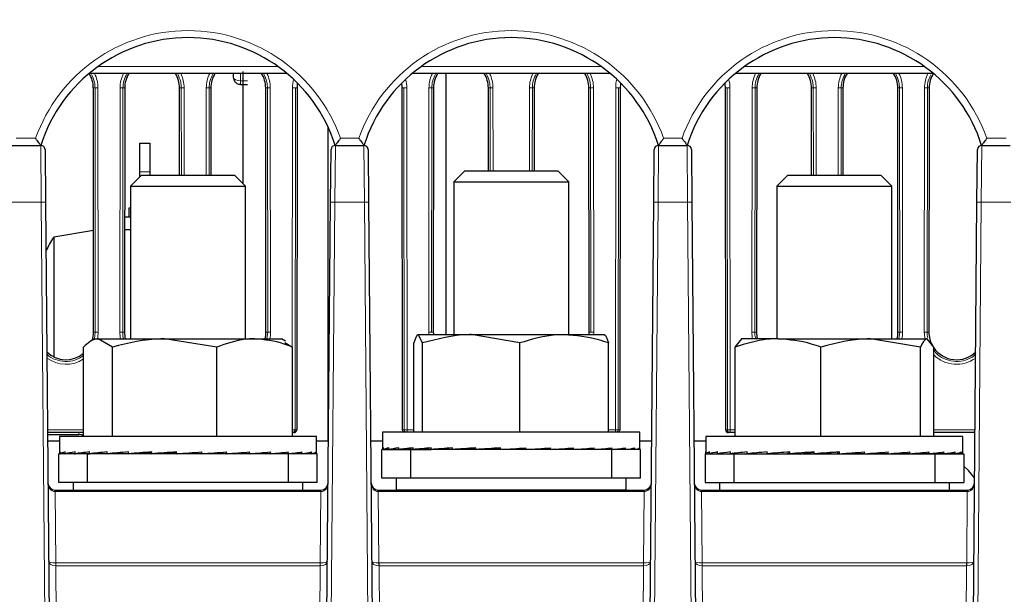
# Paper-space layout 'Blatt3' of a CAD drawing. Header units: millimetres. Extents: x 5 to 418, y 2 to 292.
# Tile 18 of 36: x 207 to 253, y 169 to 196. Entities that reach past the tile are written whole.
import ezdxf

# ---------------------------------------------------------------- set-up
doc = ezdxf.new("R2010")
doc.units = ezdxf.units.MM
doc.layers.add('SLD-0', color=7, linetype='Continuous')
doc.styles.add('SLDTEXTSTYLE0', font='TXT', dxfattribs={"width": 0.605})
doc.dimstyles.new('SLDDIMSTYLE5', dxfattribs={"dimtxt": 3.5, "dimasz": 3.302, "dimexe": 0, "dimexo": 0.0625, "dimgap": 0.875, "dimtad": 1, "dimlfac": 1.5, "dimrnd": 1e-09, "dimzin": 12, "dimdsep": 46, "dimtxsty": 'SLDTEXTSTYLE0', "dimsah": 1, "dimcen": 0.09, "dimadec": 0, "dimazin": 3, "dimtfac": 1, "dimtofl": 0, "dimtmove": 0, "dimatfit": 3, "dimfxl": 1, "dimfrac": 2, "dimtolj": 1, "dimtzin": 12, "dimarcsym": 0})

# ---------------------------------------------------------------- blocks, each defined once
blk = doc.blocks.new('_D_12')
at = {"layer": 'SLD-0', "color": 7}
for p, q in [((146.79, 140.933), (146.79, 271.389)), ((312.79, 140.933), (312.79, 271.389)), ((146.79, 270.389), (312.79, 270.389))]:
    blk.add_line(p, q, dxfattribs=at)
for points in [[(146.79, 270.389), (150.092, 269.881), (150.092, 270.897)], [(312.79, 270.389), (309.488, 270.897), (309.488, 269.881)]]:
    blk.add_solid(points, dxfattribs=at)
at = {"layer": 'SLD-0', "color": 7, "insert": (225.779, 274.901), "char_height": 3.5, "attachment_point": 1, "style": 'SLDTEXTSTYLE0'}
blk.add_mtext('249', dxfattribs=at)

psp = doc.layouts.new('Blatt3')

# ---------------------------------------------------------------- linework, layer by layer
at = {"color": 7, "linetype": 'Continuous', "lineweight": 18}
for p, q in [((210.6174, 193.9273), (218.9622, 193.9273)), ((225.6174, 193.9273), (233.9622, 193.9273)), ((240.6174, 193.9273), (248.9622, 193.9273)), ((217.2231, 193.2569), (217.2231, 193.5998)), ((210.3949, 192.9331), (210.4756, 192.9331)), ((210.4859, 181.5998), (210.4756, 192.9331)), ((210.6087, 192.9355), (210.6191, 181.6021)), ((211.6272, 181.6021), (211.6375, 192.9355)), ((211.7707, 192.9331), (211.7603, 181.5998)), ((211.8514, 192.9331), (211.7707, 192.9331)), ((214.3949, 192.9331), (214.4756, 192.9331)), ((214.4793, 188.8881), (214.4756, 192.9331)), ((214.6087, 192.9355), (214.6124, 188.8881)), ((215.6338, 188.8881), (215.6375, 192.9355)), ((215.7707, 192.9331), (215.767, 188.8881)), ((215.8514, 192.9331), (215.7707, 192.9331)), ((217.5565, 193.2569), (217.2231, 193.2569)), ((217.2231, 193.2569), (217.2231, 193.0977)), ((218.3949, 192.9331), (218.4756, 192.9331)), ((218.4859, 181.5998), (218.4756, 192.9331)), ((218.6087, 192.9355), (218.6191, 181.6021)), ((219.6265, 180.9055), (219.6375, 192.9355)), ((219.7707, 192.9331), (219.7562, 177.0665)), ((219.8514, 192.9331), (219.7707, 192.9331)), ((224.7282, 192.9331), (224.8089, 192.9331)), ((224.8234, 177.0665), (224.8089, 192.9331)), ((224.9421, 192.9355), (224.9566, 177.0688)), ((225.9605, 181.6021), (225.9709, 192.9355)), ((226.104, 192.9331), (226.0936, 181.5998)), ((226.1847, 192.9331), (226.104, 192.9331)), ((228.7282, 192.9331), (228.8089, 192.9331)), ((228.8124, 189.0811), (228.8089, 192.9331)), ((228.9421, 192.9355), (228.9456, 189.0811)), ((230.634, 189.0811), (230.6375, 192.9355)), ((230.7707, 192.9331), (230.7672, 189.0811)), ((230.8514, 192.9331), (230.7707, 192.9331)), ((233.3949, 192.9331), (233.4756, 192.9331)), ((233.4859, 181.5998), (233.4756, 192.9331)), ((233.6087, 192.9355), (233.6191, 181.6021)), ((234.623, 177.0688), (234.6375, 192.9355)), ((234.7707, 192.9331), (234.7562, 177.0665)), ((234.8514, 192.9331), (234.7707, 192.9331)), ((239.7282, 192.9331), (239.8089, 192.9331)), ((239.8234, 177.0665), (239.8089, 192.9331)), ((239.9421, 192.9355), (239.9566, 177.0688)), ((240.9605, 181.6021), (240.9709, 192.9355)), ((241.104, 192.9331), (241.0936, 181.5998)), ((241.1847, 192.9331), (241.104, 192.9331)), ((243.7282, 192.9331), (243.8089, 192.9331)), ((243.8126, 188.8881), (243.8089, 192.9331)), ((243.9421, 192.9355), (243.9458, 188.8881)), ((244.9672, 188.8881), (244.9709, 192.9355)), ((245.104, 192.9331), (245.1003, 188.8881)), ((245.1847, 192.9331), (245.104, 192.9331)), ((247.7282, 192.9331), (247.8089, 192.9331)), ((247.8193, 181.5998), (247.8089, 192.9331)), ((247.9421, 192.9355), (247.9524, 181.6021)), ((248.9605, 181.6021), (248.9709, 192.9355)), ((249.104, 192.9331), (249.0936, 181.5998)), ((249.1847, 192.9331), (249.104, 192.9331)), ((206.8133, 190.594), (207.7168, 190.594)), ((221.8628, 190.594), (222.7168, 190.594)), ((236.8628, 190.594), (237.7168, 190.594)), ((251.8628, 190.594), (252.7662, 190.594)), ((207.9732, 187.6231), (207.9519, 190.2665)), ((221.6277, 190.2665), (221.6063, 187.6231)), ((222.9732, 187.6231), (222.9519, 190.2665)), ((236.6277, 190.2665), (236.6063, 187.6231)), ((237.9732, 187.6231), (237.9519, 190.2665)), ((251.6277, 190.2665), (251.6063, 187.6231)), ((213.0231, 189.0331), (212.5565, 189.0331)), ((207.9732, 187.6231), (206.6063, 187.6231)), ((208.3091, 149.1349), (207.9732, 187.6231)), ((221.6063, 187.6231), (221.2705, 149.1349)), ((222.9732, 187.6231), (221.6063, 187.6231)), ((223.3091, 149.1349), (222.9732, 187.6231)), ((236.6063, 187.6231), (236.2705, 149.1349)), ((237.9732, 187.6231), (236.6063, 187.6231)), ((238.3091, 149.1349), (237.9732, 187.6231)), ((251.6063, 187.6231), (251.2705, 149.1349)), ((252.9732, 187.6231), (251.6063, 187.6231)), ((210.4052, 181.5998), (210.4859, 181.5998)), ((210.4467, 181.2825), (210.4859, 181.5998)), ((211.841, 181.5998), (211.7603, 181.5998)), ((218.4052, 181.5998), (218.4859, 181.5998)), ((218.4474, 181.2881), (218.4859, 181.5998)), ((226.1744, 181.5998), (226.0936, 181.5998)), ((233.4052, 181.5998), (233.4859, 181.5998)), ((241.1744, 181.5998), (241.0936, 181.5998)), ((247.7386, 181.5998), (247.8193, 181.5998)), ((247.7808, 181.2881), (247.8193, 181.5998)), ((249.1744, 181.5998), (249.0936, 181.5998)), ((208.2653, 177.0688), (209.9458, 177.0688)), ((209.7231, 176.845), (209.7231, 176.9331)), ((219.7562, 177.0665), (219.8369, 177.0665)), ((224.7427, 177.0665), (224.8234, 177.0665)), ((224.9566, 177.0688), (225.269, 177.0688)), ((224.9566, 177.0688), (224.9566, 176.9477)), ((234.3106, 177.0688), (234.623, 177.0688)), ((234.623, 177.0688), (234.623, 176.9477)), ((234.7562, 177.0665), (234.8369, 177.0665)), ((239.7427, 177.0665), (239.8234, 177.0665)), ((239.9566, 176.9331), (239.9566, 177.0688)), ((239.9566, 177.0688), (240.1782, 177.0688)), ((249.4014, 177.0688), (251.3143, 177.0688)), ((208.6219, 174.195), (208.6219, 174.2665)), ((208.6219, 174.195), (208.6508, 170.8825)), ((220.9577, 174.195), (208.6219, 174.195)), ((220.9288, 170.8825), (220.9577, 174.195)), ((223.6219, 174.195), (223.6219, 174.2665)), ((223.6219, 174.195), (223.6508, 170.8825)), ((235.9577, 174.195), (223.6219, 174.195)), ((235.9288, 170.8825), (235.9577, 174.195)), ((238.6219, 174.195), (238.6219, 174.2665)), ((238.6219, 174.195), (238.6508, 170.8825)), ((250.9577, 174.195), (238.6219, 174.195)), ((250.9288, 170.8825), (250.9577, 174.195)), ((208.6538, 170.8825), (208.6538, 170.7557)), ((208.6538, 170.8825), (220.9258, 170.8825)), ((208.6538, 170.7557), (208.8239, 151.2635)), ((220.9258, 170.7557), (208.6538, 170.7557)), ((220.7557, 151.2635), (220.9258, 170.7557)), ((220.9258, 170.8825), (220.9258, 170.7557)), ((223.6538, 170.8825), (223.6538, 170.7557)), ((223.6538, 170.8825), (235.9258, 170.8825)), ((223.6538, 170.7557), (223.8209, 151.5998)), ((235.9258, 170.7557), (223.6538, 170.7557)), ((235.7587, 151.5998), (235.9258, 170.7557)), ((235.9258, 170.8825), (235.9258, 170.7557)), ((238.6538, 170.8825), (238.6538, 170.7557)), ((238.6538, 170.8825), (250.9258, 170.8825)), ((238.6538, 170.7557), (238.8239, 151.2635)), ((250.9258, 170.7557), (238.6538, 170.7557)), ((250.7557, 151.2635), (250.9258, 170.7557)), ((250.9258, 170.8825), (250.9258, 170.7557))]:
    psp.add_line(p, q, dxfattribs=at)
at = {"color": 7, "linetype": 'Continuous', "lineweight": 25}
for p, q in [((219.3855, 193.5998), (210.1941, 193.5998)), ((216.8898, 193.5998), (216.8898, 193.431)), ((234.3855, 193.5998), (225.1941, 193.5998)), ((226.7516, 193.5998), (226.7516, 181.4811)), ((249.3855, 193.5998), (240.1941, 193.5998)), ((210.4052, 181.5998), (210.3949, 192.9331)), ((211.8514, 192.9331), (211.841, 181.5998)), ((214.3986, 188.8881), (214.3949, 192.9331)), ((215.8514, 192.9331), (215.8477, 188.8881)), ((217.2231, 193.0977), (217.5565, 193.0977)), ((218.4052, 181.5998), (218.3949, 192.9331)), ((219.8514, 192.9331), (219.8369, 177.0665)), ((224.7427, 177.0665), (224.7282, 192.9331)), ((226.1847, 192.9331), (226.1744, 181.5998)), ((228.7317, 189.0811), (228.7282, 192.9331)), ((230.8514, 192.9331), (230.8479, 189.0811)), ((233.4052, 181.5998), (233.3949, 192.9331)), ((234.8514, 192.9331), (234.8369, 177.0665)), ((239.7427, 177.0665), (239.7282, 192.9331)), ((241.1847, 192.9331), (241.1744, 181.5998)), ((243.7319, 188.8881), (243.7282, 192.9331)), ((245.1847, 192.9331), (245.181, 188.8881)), ((247.7386, 181.5998), (247.7282, 192.9331)), ((249.1847, 192.9331), (249.1744, 181.5998)), ((221.2947, 176.5331), (221.2947, 191.1116)), ((206.6277, 190.2665), (207.9519, 190.2665)), ((212.5565, 190.3665), (213.0231, 190.3665)), ((212.5565, 189.0331), (212.5565, 190.3665)), ((213.0231, 190.3665), (213.0231, 189.0331)), ((221.6277, 190.2665), (222.9519, 190.2665)), ((236.6277, 190.2665), (237.9519, 190.2665)), ((251.6277, 190.2665), (252.9519, 190.2665)), ((208.1519, 190.0682), (208.1732, 187.6231)), ((221.4064, 187.6231), (221.4277, 190.0682)), ((223.1519, 190.0682), (223.1732, 187.6231)), ((236.4064, 187.6231), (236.4277, 190.0682)), ((238.1519, 190.0682), (238.1732, 187.6231)), ((251.4064, 187.6231), (251.4277, 190.0682)), ((212.6345, 188.8881), (212.1231, 188.3767)), ((212.5565, 188.8101), (212.5565, 189.0331)), ((212.6345, 188.8881), (216.9451, 188.8881)), ((213.0231, 189.0331), (213.0231, 188.8881)), ((217.4565, 188.3767), (216.9451, 188.8881)), ((227.6345, 189.0811), (227.1231, 188.5697)), ((227.6345, 189.0811), (231.9451, 189.0811)), ((232.4565, 188.5697), (231.9451, 189.0811)), ((242.6345, 188.8881), (242.1231, 188.3767)), ((242.6345, 188.8881), (246.9451, 188.8881)), ((247.4565, 188.3767), (246.9451, 188.8881)), ((212.1231, 188.3767), (212.1231, 181.2881)), ((212.1231, 188.3767), (217.4565, 188.3767)), ((217.4565, 181.2881), (217.4565, 188.3767)), ((227.1231, 188.5697), (227.1231, 181.4811)), ((227.1231, 188.5697), (232.4565, 188.5697)), ((232.4565, 181.4811), (232.4565, 188.5697)), ((242.1231, 188.3767), (242.1231, 181.2881)), ((242.1231, 188.3767), (247.4565, 188.3767)), ((247.4565, 181.2881), (247.4565, 188.3767)), ((208.1732, 187.6231), (208.5091, 149.1349)), ((212.0565, 187.3665), (212.1231, 187.3665)), ((212.0565, 186.9331), (212.0565, 187.3665)), ((221.0705, 149.1349), (221.4064, 187.6231)), ((223.1732, 187.6231), (223.5091, 149.1349)), ((236.0705, 149.1349), (236.4064, 187.6231)), ((238.1732, 187.6231), (238.5091, 149.1349)), ((251.0705, 149.1349), (251.4064, 187.6231)), ((212.1231, 186.9331), (211.8459, 186.9331)), ((210.4009, 186.3162), (208.5565, 186.0088)), ((208.5565, 186.0088), (208.5565, 180.4486)), ((212.1231, 186.3422), (211.8454, 186.3422)), ((225.6721, 181.094), (225.4705, 181.4811)), ((225.4705, 181.4811), (227.9325, 181.4811)), ((230.1928, 181.094), (227.9325, 181.4811)), ((227.9325, 181.4811), (232.2517, 181.4811)), ((232.2517, 181.4811), (234.1177, 181.4811)), ((210.4565, 181.2881), (210.26, 181.1747)), ((210.4565, 181.2881), (210.6137, 181.2881)), ((211.2816, 180.901), (210.6137, 181.2881)), ((210.6137, 181.2881), (213.7036, 181.2881)), ((216.1255, 180.901), (213.7036, 181.2881)), ((213.7036, 181.2881), (217.8796, 181.2881)), ((217.8796, 181.2881), (219.1231, 181.2881)), ((219.3196, 181.1747), (219.1231, 181.2881)), ((219.2861, 181.1167), (219.6337, 180.901)), ((225.269, 176.9477), (225.269, 181.094)), ((225.6721, 176.9477), (225.6721, 181.094)), ((230.1928, 176.9477), (230.1928, 181.094)), ((234.3106, 176.9477), (234.3106, 181.094)), ((240.1782, 180.901), (240.4903, 181.2881)), ((242.1718, 181.2881), (240.4565, 181.2881)), ((242.1718, 181.2881), (246.4713, 181.2881)), ((248.7771, 180.901), (246.4713, 181.2881)), ((246.4713, 181.2881), (249.0893, 181.2881)), ((249.4014, 180.901), (249.0893, 181.2881)), ((209.9458, 176.7547), (209.9458, 180.901)), ((211.2816, 176.7547), (211.2816, 180.901)), ((216.1255, 176.7547), (216.1255, 180.901)), ((219.6337, 176.7547), (219.6337, 180.901)), ((240.1782, 176.7547), (240.1782, 180.901)), ((244.1655, 176.7547), (244.1655, 180.901)), ((248.7771, 176.7547), (248.7771, 180.901)), ((249.4014, 176.7547), (249.4014, 180.901)), ((209.9458, 176.9331), (208.2665, 176.9331)), ((219.7033, 176.9331), (219.6337, 176.9331)), ((223.8231, 176.9477), (223.8231, 176.1815)), ((233.1797, 176.9477), (223.8231, 176.9477)), ((235.7565, 176.9477), (233.1797, 176.9477)), ((235.7565, 176.1815), (235.7565, 176.9477)), ((239.9566, 176.9331), (239.8763, 176.9331)), ((240.1782, 176.9331), (239.9566, 176.9331)), ((251.3131, 176.9331), (249.4014, 176.9331)), ((208.2673, 176.845), (209.7231, 176.845)), ((208.8231, 176.5331), (208.27, 176.5331)), ((208.8231, 176.7547), (208.8231, 175.9913)), ((219.0443, 176.7547), (208.8231, 176.7547)), ((220.7565, 176.7547), (219.0443, 176.7547)), ((220.7565, 175.9913), (220.7565, 176.7547)), ((221.3096, 176.5331), (220.7565, 176.5331)), ((223.8231, 176.5331), (223.27, 176.5331)), ((236.3096, 176.5331), (235.7565, 176.5331)), ((238.8231, 176.5331), (238.27, 176.5331)), ((238.8231, 176.7547), (238.8231, 176.0191)), ((241.185, 176.7547), (238.8231, 176.7547)), ((250.7565, 176.7547), (241.185, 176.7547)), ((250.7565, 176.0191), (250.7565, 176.7547)), ((208.7898, 174.6214), (208.7898, 175.9547)), ((210.1231, 175.9547), (208.7898, 175.9547)), ((208.8471, 175.9547), (208.857, 175.9548)), ((208.857, 175.9547), (208.857, 176.0347)), ((208.857, 175.9547), (209.0948, 175.9563)), ((209.0657, 175.9547), (209.0948, 175.9549)), ((209.0948, 175.9547), (209.0948, 176.0347)), ((209.0948, 175.9547), (209.5515, 175.9579)), ((209.5042, 175.9547), (209.5515, 175.9551)), ((209.5515, 175.9547), (209.5515, 176.0347)), ((209.5515, 175.9547), (210.2096, 175.9598)), ((210.1231, 174.6214), (210.1231, 175.9547)), ((219.4565, 175.9547), (210.1231, 175.9547)), ((210.1458, 175.9547), (210.2096, 175.9553)), ((210.2096, 175.9547), (210.2096, 176.0347)), ((210.2096, 175.9547), (211.0436, 175.962)), ((210.5991, 175.9581), (210.5991, 175.9547)), ((211.0436, 175.9547), (211.0436, 176.0347)), ((211.0436, 175.9547), (212.0216, 175.9652)), ((212.0216, 175.9547), (212.0216, 176.0347)), ((212.0216, 175.9547), (212.8455, 175.9666)), ((213.1059, 175.9547), (213.1059, 176.0347)), ((213.1059, 175.9547), (213.6071, 175.9666)), ((214.255, 175.9547), (214.255, 176.0347)), ((215.2357, 175.9666), (215.2357, 176.0218)), ((215.4246, 175.9547), (215.2357, 175.9666)), ((215.4246, 175.9547), (215.4246, 176.0347)), ((216.04, 175.9666), (216.04, 175.9973)), ((216.5699, 175.9547), (216.04, 175.9666)), ((216.5699, 175.9547), (216.5699, 176.0347)), ((216.7963, 175.9666), (216.7963, 175.971)), ((217.6467, 175.9547), (216.7963, 175.9666)), ((217.6467, 175.9547), (217.6467, 176.0347)), ((218.6137, 175.9547), (217.7609, 175.9637)), ((218.6137, 175.9547), (218.6137, 176.0347)), ((219.4338, 175.9547), (218.6859, 175.9612)), ((218.9805, 175.9547), (218.9805, 175.9586)), ((219.37, 175.9547), (218.9805, 175.9581)), ((219.37, 175.9547), (219.37, 175.9553)), ((219.4338, 175.9547), (219.4338, 176.0347)), ((219.4565, 174.6214), (219.4565, 175.9547)), ((220.7898, 175.9547), (219.4565, 175.9547)), ((220.028, 175.9547), (219.4727, 175.959)), ((220.0754, 175.9547), (219.4754, 175.9593)), ((220.028, 175.9547), (220.028, 175.9551)), ((220.0754, 175.9547), (220.0754, 176.0347)), ((220.4847, 175.9547), (220.094, 175.9575)), ((220.5139, 175.9547), (220.0952, 175.9577)), ((220.4847, 175.9547), (220.4847, 175.9549)), ((220.5139, 175.9547), (220.5139, 176.0347)), ((220.7226, 175.9547), (220.5196, 175.9561)), ((220.7324, 175.9547), (220.5198, 175.9562)), ((220.7226, 175.9547), (220.7226, 175.9548)), ((220.7324, 175.9547), (220.7324, 176.0347)), ((220.7898, 174.6214), (220.7898, 175.9547)), ((223.7898, 174.8144), (223.7898, 176.1477)), ((225.1231, 176.1477), (223.7898, 176.1477)), ((223.8437, 176.1477), (223.8614, 176.1478)), ((223.8614, 176.1477), (223.8614, 176.2277)), ((223.8614, 176.1477), (224.107, 176.1494)), ((224.0544, 176.1477), (224.107, 176.1481)), ((224.107, 176.1477), (224.107, 176.2277)), ((224.107, 176.1477), (224.571, 176.151)), ((224.4856, 176.1477), (224.571, 176.1484)), ((224.571, 176.1477), (224.571, 176.2277)), ((224.571, 176.1477), (225.2355, 176.1528)), ((225.0898, 176.1511), (225.0898, 176.1477)), ((225.1205, 176.1477), (225.2355, 176.1487)), ((225.1231, 174.8144), (225.1231, 176.1477)), ((234.4565, 176.1477), (225.1231, 176.1477)), ((225.1565, 176.148), (225.1565, 176.1477)), ((225.2355, 176.1477), (225.2355, 176.2277)), ((225.2355, 176.1477), (226.0751, 176.1551)), ((225.5991, 176.1509), (225.5991, 176.1477)), ((226.0751, 176.1477), (226.0751, 176.2277)), ((226.0751, 176.1477), (227.0574, 176.1583)), ((227.0574, 176.1477), (227.0574, 176.2277)), ((227.0574, 176.1477), (227.8707, 176.1596)), ((228.1447, 176.1477), (228.1447, 176.2277)), ((228.1447, 176.1477), (228.6343, 176.1596)), ((229.2952, 176.1477), (229.2952, 176.2277)), ((230.2638, 176.1596), (230.2638, 176.214)), ((230.4647, 176.1477), (230.2638, 176.1596)), ((230.4647, 176.1477), (230.4647, 176.2277)), ((231.067, 176.1596), (231.067, 176.1894)), ((231.6083, 176.1477), (231.067, 176.1596)), ((231.6083, 176.1477), (231.6083, 176.2277)), ((231.8212, 176.1596), (231.8212, 176.1631)), ((232.682, 176.1477), (231.8212, 176.1596)), ((232.682, 176.1477), (232.682, 176.2277)), ((233.6446, 176.1477), (232.7946, 176.1565)), ((233.6446, 176.1477), (233.6446, 176.2277)), ((234.459, 176.1477), (233.7155, 176.1541)), ((233.9805, 176.1477), (233.9805, 176.1518)), ((234.3441, 176.1477), (233.9805, 176.1509)), ((234.3441, 176.1477), (234.3441, 176.1487)), ((234.4565, 174.8144), (234.4565, 176.1477)), ((235.7898, 176.1477), (234.4565, 176.1477)), ((234.459, 176.1477), (234.459, 176.2277)), ((235.0086, 176.1477), (234.4948, 176.1517)), ((235.094, 176.1477), (234.4997, 176.1522)), ((234.8231, 176.1477), (234.8231, 176.1491)), ((235.0086, 176.1477), (235.0086, 176.1484)), ((235.094, 176.1477), (235.094, 176.2277)), ((235.4726, 176.1477), (235.111, 176.1503)), ((235.5252, 176.1477), (235.1132, 176.1506)), ((235.4726, 176.1477), (235.4726, 176.1481)), ((235.5252, 176.1477), (235.5252, 176.2277)), ((235.7182, 176.1477), (235.5303, 176.149)), ((235.7359, 176.1477), (235.5307, 176.1491)), ((235.7182, 176.1477), (235.7182, 176.1478)), ((235.7359, 176.1477), (235.7359, 176.2277)), ((235.7898, 174.8144), (235.7898, 176.1477)), ((238.7898, 175.9547), (238.7898, 174.6214)), ((238.7898, 175.9547), (240.1231, 175.9547)), ((238.8276, 175.9547), (238.8276, 176.0347)), ((238.8276, 175.9547), (238.987, 175.9558)), ((238.8973, 175.9547), (238.987, 175.9553)), ((238.987, 175.9547), (238.987, 176.0347)), ((238.987, 175.9547), (239.3694, 175.9574)), ((239.1935, 175.9547), (239.3694, 175.956)), ((239.3694, 175.9547), (239.3694, 176.0347)), ((239.3694, 175.9547), (239.9601, 175.9591)), ((239.7047, 175.9547), (239.9601, 175.9567)), ((239.9601, 175.9547), (239.9601, 176.0347)), ((239.9601, 175.9547), (240.7364, 175.9612)), ((240.1231, 175.9547), (240.1231, 174.6214)), ((240.1231, 175.9547), (249.4565, 175.9547)), ((240.4113, 175.9547), (240.5991, 175.9564)), ((240.5991, 175.96), (240.5991, 175.9547)), ((240.7364, 175.9547), (240.7364, 176.0347)), ((240.7364, 175.9547), (241.6684, 175.9639)), ((241.6684, 175.9547), (241.6684, 176.0347)), ((241.6684, 175.9547), (242.5975, 175.9666)), ((242.7205, 175.9547), (242.7205, 176.0347)), ((242.7205, 175.9547), (243.3364, 175.9666)), ((243.852, 175.9547), (243.852, 176.0347)), ((243.852, 175.9547), (244.1312, 175.9666)), ((244.9512, 176.0228), (245.0196, 176.0347)), ((244.9512, 175.9666), (244.9512, 176.0228)), ((245.0196, 175.9547), (244.9512, 175.9666)), ((245.0196, 175.9547), (245.0196, 176.0347)), ((245.7651, 175.9666), (245.7651, 176.0059)), ((246.1784, 175.9547), (245.7651, 175.9666)), ((246.1784, 175.9547), (246.1784, 176.0347)), ((246.5414, 175.9666), (246.5414, 175.9804)), ((247.2838, 175.9547), (246.5414, 175.9666)), ((247.2838, 175.9547), (247.2838, 176.0347)), ((248.2933, 175.9547), (247.4165, 175.9647)), ((248.2933, 175.9547), (248.2933, 176.0347)), ((249.1682, 175.9547), (248.3785, 175.9619)), ((248.9805, 175.9547), (248.9805, 175.9564)), ((249.1682, 175.9547), (249.1682, 176.0347)), ((249.6195, 175.9547), (249.2025, 175.9582)), ((249.8749, 175.9547), (249.2193, 175.9599)), ((249.4565, 175.9547), (249.4565, 174.6214)), ((249.4565, 175.9547), (250.7898, 175.9547)), ((249.6195, 175.9547), (249.6195, 175.9567)), ((249.8749, 175.9547), (249.8749, 176.0347)), ((250.2102, 175.9547), (249.8928, 175.9571)), ((250.3861, 175.9547), (249.9013, 175.9582)), ((250.2102, 175.9547), (250.2102, 175.956)), ((250.3861, 175.9547), (250.3861, 176.0347)), ((250.5926, 175.9547), (250.3931, 175.9561)), ((250.6823, 175.9547), (250.396, 175.9567)), ((250.5926, 175.9547), (250.5926, 175.9553)), ((250.6823, 175.9547), (250.6823, 176.0347)), ((250.752, 175.9547), (250.6834, 175.9552)), ((250.752, 175.9547), (250.752, 176.0033)), ((250.7898, 175.9547), (250.7898, 174.6214)), ((210.1231, 174.6214), (208.7898, 174.6214)), ((209.4565, 174.6214), (209.4565, 174.2665)), ((219.4565, 174.6214), (210.1231, 174.6214)), ((220.7898, 174.6214), (219.4565, 174.6214)), ((220.1231, 174.2665), (220.1231, 174.6214)), ((225.1231, 174.8144), (223.7898, 174.8144)), ((224.4565, 174.8144), (224.4565, 174.2811)), ((234.4565, 174.8144), (225.1231, 174.8144)), ((235.7898, 174.8144), (234.4565, 174.8144)), ((235.1231, 174.2811), (235.1231, 174.8144)), ((238.7898, 174.6214), (240.1231, 174.6214)), ((239.4565, 174.6214), (239.4565, 174.2665)), ((240.1231, 174.6214), (249.4565, 174.6214)), ((249.4565, 174.6214), (250.7898, 174.6214)), ((250.1231, 174.2665), (250.1231, 174.6214)), ((208.6202, 174.2665), (208.6219, 174.2665)), ((208.6219, 174.2665), (220.9577, 174.2665)), ((220.9577, 174.195), (220.9577, 174.2665)), ((220.9577, 174.2665), (220.9594, 174.2665)), ((223.6202, 174.2665), (223.6219, 174.2665)), ((223.6219, 174.2665), (235.9577, 174.2665)), ((224.4565, 174.2811), (224.4711, 174.2665)), ((224.4565, 174.2811), (235.1231, 174.2811)), ((235.1085, 174.2665), (235.1231, 174.2811)), ((235.9577, 174.195), (235.9577, 174.2665)), ((235.9577, 174.2665), (235.9594, 174.2665)), ((238.6202, 174.2665), (238.6219, 174.2665)), ((238.6219, 174.2665), (250.9577, 174.2665)), ((250.9577, 174.195), (250.9577, 174.2665)), ((250.9577, 174.2665), (250.9594, 174.2665))]:
    psp.add_line(p, q, dxfattribs=at)
at = {"color": 7, "linetype": 'Continuous', "lineweight": 18, "flags": 128}
psp.add_lwpolyline([(216.8898, 193.431), (216.9152, 193.3644), (216.9874, 193.3079), (217.0956, 193.2701), (217.2231, 193.2569)], dxfattribs=at)
at = {"color": 7, "linetype": 'Continuous', "lineweight": 25, "flags": 128}
for points in [[(209.9458, 176.8067), (209.8532, 176.8322), (209.7231, 176.845)], [(251.2948, 174.8357), (251.0087, 175.1737), (250.7898, 175.3697)]]:
    psp.add_lwpolyline(points, dxfattribs=at)
at = {"color": 7, "linetype": 'Continuous', "lineweight": 18}
for centre, radius, start, end in [((214.7898, 188.0912), 7.5028, 19.48622, 160.51378), ((229.7898, 188.0912), 7.5028, 19.48622, 160.51378), ((244.7898, 188.0912), 7.5028, 19.48622, 160.51378), ((209.1231, 192.9341), 1.4856, 0.05241, 26.62195), ((213.1231, 192.9341), 1.4856, 153.37805, 179.94759), ((213.1231, 192.9341), 1.4856, 0.05241, 26.62195), ((217.1231, 192.9341), 1.4856, 153.37805, 179.94759), ((217.1231, 192.9341), 1.4856, 0.05241, 26.62195), ((221.1231, 192.9341), 1.4856, 164.56697, 179.94759), ((223.4565, 192.9341), 1.4856, 0.05241, 15.43303), ((227.4565, 192.9341), 1.4856, 153.37805, 179.94759), ((227.4565, 192.9341), 1.4856, 0.05241, 26.62195), ((232.1231, 192.9341), 1.4856, 153.37805, 179.94759), ((232.1231, 192.9341), 1.4856, 0.05241, 26.62195), ((236.1231, 192.9341), 1.4856, 164.56697, 179.94759), ((238.4565, 192.9341), 1.4856, 0.05241, 15.43303), ((242.4565, 192.9341), 1.4856, 153.37805, 179.94759), ((242.4565, 192.9341), 1.4856, 0.05241, 26.62195), ((246.4565, 192.9341), 1.4856, 153.37805, 179.94759), ((246.4565, 192.9341), 1.4856, 0.05241, 26.62195), ((250.4565, 192.9341), 1.4856, 153.37805, 179.94759), ((210.5797, 190.7856), 2.15, 89.22651, 92.77593), ((211.6666, 190.7856), 2.15, 87.22407, 90.77349), ((214.5797, 190.7856), 2.15, 89.22651, 92.77593), ((215.6666, 190.7856), 2.15, 87.22407, 90.77349), ((218.5797, 190.7856), 2.15, 89.22651, 92.77593), ((219.6666, 190.7856), 2.15, 87.22407, 90.77349), ((224.913, 190.7856), 2.15, 89.22651, 92.77593), ((225.9999, 190.7856), 2.15, 87.22407, 90.77349), ((228.913, 190.7856), 2.15, 89.22651, 92.77593), ((230.6666, 190.7856), 2.15, 87.22407, 90.77349), ((233.5797, 190.7856), 2.15, 89.22651, 92.77593), ((234.6666, 190.7856), 2.15, 87.22407, 90.77349), ((239.913, 190.7856), 2.15, 89.22651, 92.77593), ((240.9999, 190.7856), 2.15, 87.22407, 90.77349), ((243.913, 190.7856), 2.15, 89.22651, 92.77593), ((244.9999, 190.7856), 2.15, 87.22407, 90.77349), ((247.913, 190.7856), 2.15, 89.22651, 92.77593), ((248.9999, 190.7856), 2.15, 87.22407, 90.77349), ((208.0732, 181.8931), 5.7308, 89.0002, 90.9998), ((221.5064, 181.8931), 5.7308, 89.0002, 90.9998), ((223.0732, 181.8931), 5.7308, 89.0002, 90.9998), ((236.5064, 181.8931), 5.7308, 89.0002, 90.9998), ((238.0732, 181.8931), 5.7308, 89.0002, 90.9998), ((251.5064, 181.8931), 5.7308, 89.0002, 90.9998), ((210.5901, 179.4523), 2.15, 89.22651, 92.77593), ((209.1231, 181.6007), 1.496, 347.93517, 0.05241), ((211.6562, 179.4523), 2.15, 87.22407, 90.77349), ((213.1231, 181.6007), 1.496, 179.94759, 192.06483), ((218.5901, 179.4523), 2.15, 89.22651, 92.77593), ((217.1231, 181.6007), 1.496, 347.93517, 0.05241), ((225.9895, 179.4523), 2.15, 87.22407, 90.77349), ((227.4565, 181.6007), 1.496, 179.94759, 184.58906), ((233.5901, 179.4523), 2.15, 89.22651, 92.77593), ((232.1231, 181.6007), 1.496, 355.41094, 0.05241), ((240.9895, 179.4523), 2.15, 87.22407, 90.77349), ((242.4565, 181.6007), 1.496, 179.94759, 192.06483), ((247.9234, 179.4523), 2.15, 89.22651, 92.77593), ((246.4565, 181.6007), 1.496, 347.93517, 0.05241), ((248.9895, 179.4523), 2.15, 87.22407, 90.77349), ((250.4565, 181.6007), 1.496, 179.94759, 192.06483), ((250.4565, 181.6007), 1.496, 225.14977, 306.35675), ((209.1231, 181.6007), 1.496, 233.64325, 303.36428), ((219.6566, 175.0325), 2.0364, 87.19632, 90.64212), ((219.6229, 177.0664), 0.1333, 274.66051, 0.03709), ((224.9275, 174.919), 2.15, 89.22651, 92.77593), ((224.9568, 177.0664), 0.1333, 179.98136, 242.8831), ((234.652, 174.919), 2.15, 87.22407, 90.77349), ((234.6228, 177.0664), 0.1333, 297.1169, 0.01864), ((239.9275, 174.919), 2.15, 89.22651, 92.77593), ((239.9567, 177.0664), 0.1332, 179.96074, 269.96069), ((223.8014, 174.2059), 2.8427, 178.78001, 180.21999), ((238.8014, 174.2059), 2.8427, 178.78001, 180.21999), ((253.8014, 174.2059), 2.8427, 178.78001, 180.21999), ((180.2275, 170.571), 28.425, 0.3722, 0.6278), ((249.3521, 170.571), 28.425, 179.3722, 179.6278), ((195.2275, 170.571), 28.425, 0.3722, 0.6278), ((264.3521, 170.571), 28.425, 179.3722, 179.6278), ((210.2275, 170.571), 28.425, 0.3722, 0.6278), ((279.3521, 170.571), 28.425, 179.3722, 179.6278)]:
    psp.add_arc(centre, radius, start, end, dxfattribs=at)
at = {"color": 7, "linetype": 'Continuous', "lineweight": 25}
for centre, radius, start, end in [((214.7898, 188.097), 7.1694, 17.61359, 162.38641), ((229.7898, 188.097), 7.1694, 17.61359, 162.38641), ((244.7898, 188.097), 7.1694, 17.61359, 162.38641), ((209.1231, 192.932), 1.2717, 0.05241, 32.00628), ((213.1231, 192.932), 1.2717, 148.32248, 179.94759), ((213.1231, 192.932), 1.2717, 0.05241, 31.67752), ((217.1231, 192.932), 1.2717, 148.32248, 179.94759), ((217.1231, 192.932), 1.2717, 0.05241, 31.67752), ((227.4565, 192.932), 1.2717, 148.32248, 179.94759), ((227.4565, 192.932), 1.2717, 0.05241, 31.67752), ((232.1231, 192.932), 1.2717, 148.32248, 179.94759), ((232.1231, 192.932), 1.2717, 0.05241, 31.67752), ((242.4565, 192.932), 1.2717, 148.32248, 179.94759), ((242.4565, 192.932), 1.2717, 0.05241, 31.67752), ((246.4565, 192.932), 1.2717, 148.32248, 179.94759), ((246.4565, 192.932), 1.2717, 0.05241, 31.67752), ((250.4565, 192.932), 1.2717, 147.99372, 179.94759), ((221.1231, 192.932), 1.2717, 169.90718, 179.94759), ((223.4565, 192.932), 1.2717, 0.05241, 10.09282), ((236.1231, 192.932), 1.2717, 169.90718, 179.94759), ((238.4565, 192.932), 1.2717, 0.05241, 10.09282), ((207.9519, 190.0665), 0.2, 0.5, 90), ((208.2889, 190.2114), 0.3333, 162.15703, 167.94147), ((221.6277, 190.0665), 0.2, 90, 179.5), ((221.2907, 190.2114), 0.3333, 12.0958, 18.09537), ((222.9519, 190.0665), 0.2, 0.5, 90), ((223.2889, 190.2114), 0.3333, 162.15703, 167.94147), ((236.6277, 190.0665), 0.2, 90, 179.5), ((236.2907, 190.2114), 0.3333, 12.0958, 18.09537), ((237.9519, 190.0665), 0.2, 0.5, 90), ((238.2889, 190.2114), 0.3333, 162.15703, 167.94147), ((251.6277, 190.0665), 0.2, 90, 179.5), ((251.2907, 190.2114), 0.3333, 12.0958, 18.09537), ((214.3252, 182.3422), 6.8354, 147.55961, 153.7831), ((209.1231, 181.5986), 1.2821, 343.13408, 0.05241), ((213.1231, 181.5986), 1.2821, 179.94759, 194.01782), ((217.1231, 181.5986), 1.2821, 345.98218, 0.05241), ((227.4565, 181.5986), 1.2821, 179.94759, 185.26101), ((232.1231, 181.5986), 1.2821, 354.73899, 0.05241), ((242.4565, 181.5986), 1.2821, 179.94759, 194.01782), ((246.4565, 181.5986), 1.2821, 345.98218, 0.05241), ((250.4565, 181.5986), 1.2821, 179.94759, 209.13073), ((209.1231, 181.5986), 1.2821, 226.08413, 309.9189), ((250.4565, 181.5986), 1.2821, 214.6234, 313.91587), ((208.6202, 174.5998), 0.3333, 180.5, 270), ((220.9594, 174.5998), 0.3333, 270, 359.5), ((223.6202, 174.5998), 0.3333, 180.5, 270), ((235.9594, 174.5998), 0.3333, 270, 359.5), ((238.6202, 174.5998), 0.3333, 180.5, 270), ((250.9594, 174.5998), 0.3333, 270, 359.5), ((205.7781, 174.2059), 2.8427, 359.78001, 1.21999), ((220.7781, 174.2059), 2.8427, 359.78001, 1.21999), ((235.7781, 174.2059), 2.8427, 359.78001, 1.21999)]:
    psp.add_arc(centre, radius, start, end, dxfattribs=at)
for centre, major_axis, ratio, start_param, end_param in [((219.7034, 177.0665), (0.1278, 0.0387), 0.9983532, 4.4181884, 5.9889848), ((224.8762, 177.0665), (0.1278, -0.0387), 0.9983532, 3.4357932, 4.5342059), ((234.7034, 177.0665), (0.1278, 0.0387), 0.9983532, 4.8905721, 5.9889848), ((239.8762, 177.0665), (0.1278, -0.0387), 0.9983532, 3.4357932, 5.0065895), ((214.7898, 175.9947), (5.9667, 0.0035), 0.0683928, 3.0349526, 3.2313022), ((214.7898, 175.9947), (5.9667, 0.0834), 0.0669533, 2.8377073, 3.0340569), ((214.7898, 175.9947), (5.9667, 0.16), 0.0629212, 2.6406062, 2.8369557), ((214.7898, 175.9947), (5.9667, 0.2303), 0.0564626, 2.4437642, 2.6401137), ((214.7898, 175.9947), (5.9667, -0.2246), 0.0571061, 3.8022779, 3.8225399), ((214.7898, 175.9947), (5.9667, 0.2917), 0.0478395, 2.2472557, 2.4436052), ((214.7898, 175.9947), (5.9667, 0.3417), 0.0373954, 2.051103, 2.2474526), ((214.7898, 175.9947), (5.9667, 0.3786), 0.0255377, 1.8552747, 2.0516242), ((214.7898, 175.9947), (4.1907, 0.2659), 0.0255377, 1.9826714, 2.0516242), ((214.7898, 175.9947), (5.9667, 0.401), 0.0127202, 1.6596906, 1.8560402), ((214.7898, 175.9947), (4.1907, 0.2816), 0.0127202, 1.6979037, 1.8560402), ((214.7898, 175.9947), (5.9667, 0.4081), 0.0005736, 4.6226006, 4.8189502), ((214.7898, 175.9947), (5.9667, 0.3996), 0.0138459, 4.818062, 5.0144116), ((214.7898, 175.9947), (5.9667, 0.376), 0.0265997, 5.0136629, 5.2100124), ((214.7898, 175.9947), (5.9667, 0.3379), 0.0383534, 5.2095165, 5.4058661), ((214.7898, 175.9947), (5.9667, 0.2868), 0.0486564, 5.4056992, 5.6020488), ((214.7898, 175.9947), (5.9667, 0.2246), 0.0571061, 5.602238, 5.7985876), ((214.7898, 175.9947), (5.9667, 0.1536), 0.0633655, 5.7991058, 5.9954554), ((214.7898, 175.9947), (5.9667, 0.0766), 0.0671801, 5.9962243, 6.1925739), ((214.7898, 175.9947), (5.9667, -0.0035), 0.0683928, 6.1934758, 6.2832249), ((229.7898, 176.1877), (5.9667, 0.0062), 0.0683873, 3.0281599, 3.1415213), ((229.7898, 176.1877), (5.9667, 0.0861), 0.0668569, 2.8309173, 3.0272669), ((229.7898, 176.1877), (5.9667, 0.1625), 0.0627379, 2.6338234, 2.8301729), ((229.7898, 176.1877), (5.9667, 0.2326), 0.0561999, 2.4369919, 2.6333415), ((229.7898, 176.1877), (5.9667, 0.2936), 0.047508, 2.2404956, 2.4368451), ((229.7898, 176.1877), (5.9667, 0.3432), 0.0370081, 2.0443549, 2.2407045), ((229.7898, 176.1877), (5.9667, 0.3796), 0.0251096, 1.8485366, 2.0448861), ((229.7898, 176.1877), (4.1907, 0.2666), 0.0251096, 1.9726215, 2.0448861), ((229.7898, 176.1877), (5.9667, 0.4015), 0.0122675, 1.6529591, 1.8493086), ((229.7898, 176.1877), (4.1907, 0.282), 0.0122675, 1.6882695, 1.8493086), ((229.7898, 176.1877), (5.9667, 0.408), 0.0010338, 4.6293301, 4.8256796), ((229.7898, 176.1877), (5.9667, 0.3991), 0.0142965, 4.8247941, 5.0211437), ((229.7898, 176.1877), (5.9667, 0.3749), 0.0270237, 5.020402, 5.2167515), ((229.7898, 176.1877), (5.9667, 0.3363), 0.0387347, 5.216266, 5.4126155), ((229.7898, 176.1877), (5.9667, 0.2848), 0.0489803, 5.4124608, 5.6088103), ((229.7898, 176.1877), (5.9667, 0.2223), 0.0573597, 5.6090117, 5.8053612), ((229.7898, 176.1877), (5.9667, 0.151), 0.0635386, 5.8058897, 6.0022392), ((229.7898, 176.1877), (5.9667, 0.0739), 0.0672657, 6.0030149, 6.1993644), ((229.7898, 176.1877), (5.9667, -0.0062), 0.0683873, 6.2002685, 6.2832567), ((244.7898, 175.9947), (5.9667, -0.0244), 0.0682725, 3.1033442, 3.1418723), ((244.7898, 175.9947), (5.9667, 0.0559), 0.0677513, 2.9060806, 3.1024301), ((244.7898, 175.9947), (5.9667, 0.134), 0.0646044, 2.7089148, 2.9052643), ((244.7898, 175.9947), (5.9667, 0.2068), 0.058962, 2.5119722, 2.7083217), ((244.7898, 175.9947), (5.9667, 0.2716), 0.0510543, 2.3153427, 2.5116923), ((244.7898, 175.9947), (5.9667, 0.3258), 0.0411982, 2.1190676, 2.3154171), ((244.7898, 175.9947), (5.9667, 0.3674), 0.0297812, 1.9231336, 2.1194832), ((244.7898, 175.9947), (4.1907, 0.258), 0.0297812, 2.0854076, 2.1194832), ((244.7898, 175.9947), (5.9667, 0.3949), 0.0172428, 1.7274765, 1.923826), ((244.7898, 175.9947), (4.1907, 0.2774), 0.0172428, 1.7953403, 1.923826), ((244.7898, 175.9947), (5.9667, 0.4074), 0.0040582, 1.5319911, 1.7283407), ((244.7898, 175.9947), (4.1907, 0.2861), 0.0040582, 1.5319911, 1.7283407), ((244.7898, 175.9947), (5.9667, 0.4043), 0.0092781, 4.7502884, 4.9466379), ((244.7898, 175.9947), (5.9667, 0.3859), 0.0222673, 4.9458266, 5.1421762), ((244.7898, 175.9947), (5.9667, 0.3526), 0.0344207, 5.1415818, 5.3379314), ((244.7898, 175.9947), (5.9667, 0.3059), 0.0452751, 5.3376447, 5.5339943), ((244.7898, 175.9947), (5.9667, 0.2473), 0.0544092, 5.5340604, 5.7304099), ((244.7898, 175.9947), (5.9667, 0.179), 0.0614613, 5.7308205, 5.9271701), ((244.7898, 175.9947), (5.9667, 0.1038), 0.0661465, 5.9278638, 6.1242133), ((244.7898, 175.9947), (5.9667, 0.0244), 0.0682725, 6.1250842, 6.2829056)]:
    psp.add_ellipse(centre, major_axis=major_axis, ratio=ratio, start_param=start_param, end_param=end_param, dxfattribs=at)
at = {"color": 7, "linetype": 'Continuous', "lineweight": 18}
for centre, major_axis, ratio, start_param, end_param in [((208.6202, 174.5998), (-0.0035, 0.4048), 0.8234953, 1.5707963, 3.132866), ((220.9594, 174.5998), (0.0035, 0.4048), 0.8234953, 3.1503193, 4.712389), ((223.6202, 174.5998), (-0.0035, 0.4048), 0.8234953, 1.5707963, 3.132866), ((235.9594, 174.5998), (0.0035, 0.4048), 0.8234953, 3.1503193, 4.712389), ((238.6202, 174.5998), (-0.0035, 0.4048), 0.8234953, 1.5707963, 3.132866), ((250.9594, 174.5998), (0.0035, 0.4048), 0.8234953, 3.1503193, 4.712389), ((208.6249, 174.0665), (0.3334, -0.0026), 0.3855756, 1.5827298, 1.5858471), ((220.9547, 174.0665), (0.3334, 0.0026), 0.3855756, 1.5557455, 1.5588629), ((223.6249, 174.0665), (0.3334, -0.0026), 0.3855756, 1.5827298, 1.5858471), ((235.9547, 174.0665), (0.3334, 0.0026), 0.3855756, 1.5557455, 1.5588629), ((238.6249, 174.0665), (0.3334, -0.0026), 0.3855756, 1.5827298, 1.5858471), ((250.9547, 174.0665), (0.3334, 0.0026), 0.3855756, 1.5557455, 1.5588629), ((208.6521, 170.9501), (0.3333, 0.0029), 0.5831464, 3.1415927, 4.7067796), ((208.6521, 170.9501), (0.3333, 0.0029), 0.2027182, 3.1415927, 4.7067796), ((220.9275, 170.9501), (0.3333, -0.0029), 0.5831464, 4.7179983, 6.2831853), ((220.9275, 170.9501), (0.3333, -0.0029), 0.2027182, 4.7179983, 6.2831853), ((223.6521, 170.9501), (0.3333, 0.0029), 0.5831464, 3.1415927, 4.7067796), ((223.6521, 170.9501), (0.3333, 0.0029), 0.2027182, 3.1415927, 4.7067796), ((235.9275, 170.9501), (0.3333, -0.0029), 0.5831464, 4.7179983, 6.2831853), ((235.9275, 170.9501), (0.3333, -0.0029), 0.2027182, 4.7179983, 6.2831853), ((238.6521, 170.9501), (0.3333, 0.0029), 0.5831464, 3.1415927, 4.7067796), ((238.6521, 170.9501), (0.3333, 0.0029), 0.2027182, 3.1415927, 4.7067796), ((250.9275, 170.9501), (0.3333, -0.0029), 0.5831464, 4.7179983, 6.2831853), ((250.9275, 170.9501), (0.3333, -0.0029), 0.2027182, 4.7179983, 6.2831853), ((208.6594, 170.2402), (-0.0182, 0.6421), 0.8301663, 6.2596996, 6.2652328), ((208.6594, 170.1116), (-0.0089, 0.644), 0.5174996, 6.2732883, 6.2788215), ((220.9202, 170.2402), (0.0182, 0.6421), 0.8301663, 0.0179526, 0.0234857), ((220.9202, 170.1116), (0.0089, 0.644), 0.5174996, 0.0043638, 0.009897), ((223.6594, 170.2402), (-0.0182, 0.6421), 0.8301663, 6.2596996, 6.2652328), ((223.6594, 170.1116), (-0.0089, 0.644), 0.5174996, 6.2732883, 6.2788215), ((235.9202, 170.2402), (0.0182, 0.6421), 0.8301663, 0.0179526, 0.0234857), ((235.9202, 170.1116), (0.0089, 0.644), 0.5174996, 0.0043638, 0.009897), ((238.6594, 170.2402), (-0.0182, 0.6421), 0.8301663, 6.2596996, 6.2652328), ((238.6594, 170.1116), (-0.0089, 0.644), 0.5174996, 6.2732883, 6.2788215), ((250.9202, 170.2402), (0.0182, 0.6421), 0.8301663, 0.0179526, 0.0234857), ((250.9202, 170.1116), (0.0089, 0.644), 0.5174996, 0.0043638, 0.009897)]:
    psp.add_ellipse(centre, major_axis=major_axis, ratio=ratio, start_param=start_param, end_param=end_param, dxfattribs=at)
for points, knots in [([(210.4756, 192.9331), (210.4714, 193.0231), (210.4614, 193.2409), (210.3672, 193.4386), (210.3119, 193.5545)], [0, 0, 0, 0, 0.4133269, 1, 1, 1, 1]), ([(211.96, 193.5998), (211.901, 193.4882), (211.7901, 193.2791), (211.7769, 193.0432), (211.7707, 192.9331)], [0, 0, 0, 0, 0.53331068, 1, 1, 1, 1]), ([(214.4756, 192.9331), (214.4711, 193.0231), (214.4595, 193.2569), (214.3573, 193.4692), (214.2944, 193.5998)], [0, 0, 0, 0, 0.3845587, 1, 1, 1, 1]), ([(215.96, 193.5998), (215.901, 193.4882), (215.7901, 193.2791), (215.7769, 193.0432), (215.7707, 192.9331)], [0, 0, 0, 0, 0.5333107, 1, 1, 1, 1]), ([(218.4756, 192.9331), (218.4711, 193.0231), (218.4595, 193.2569), (218.3573, 193.4692), (218.2944, 193.5998)], [0, 0, 0, 0, 0.3845587, 1, 1, 1, 1]), ([(226.2934, 193.5998), (226.2343, 193.4882), (226.1235, 193.2791), (226.1102, 193.0432), (226.104, 192.9331)], [0, 0, 0, 0, 0.5333107, 1, 1, 1, 1]), ([(228.8089, 192.9331), (228.8044, 193.0231), (228.7928, 193.2569), (228.6906, 193.4692), (228.6278, 193.5998)], [0, 0, 0, 0, 0.3845587, 1, 1, 1, 1]), ([(230.96, 193.5998), (230.901, 193.4882), (230.7901, 193.2791), (230.7769, 193.0432), (230.7707, 192.9331)], [0, 0, 0, 0, 0.5333107, 1, 1, 1, 1]), ([(233.4756, 192.9331), (233.4711, 193.0231), (233.4595, 193.2569), (233.3573, 193.4692), (233.2944, 193.5998)], [0, 0, 0, 0, 0.3845587, 1, 1, 1, 1]), ([(241.2934, 193.5998), (241.2343, 193.4882), (241.1235, 193.2791), (241.1102, 193.0432), (241.104, 192.9331)], [0, 0, 0, 0, 0.53331068, 1, 1, 1, 1]), ([(243.8089, 192.9331), (243.8044, 193.0231), (243.7928, 193.2569), (243.6906, 193.4692), (243.6278, 193.5998)], [0, 0, 0, 0, 0.3845587, 1, 1, 1, 1]), ([(245.2934, 193.5998), (245.2343, 193.4882), (245.1235, 193.2791), (245.1102, 193.0432), (245.104, 192.9331)], [0, 0, 0, 0, 0.53331068, 1, 1, 1, 1]), ([(247.8089, 192.9331), (247.8044, 193.0231), (247.7928, 193.2569), (247.6906, 193.4692), (247.6278, 193.5998)], [0, 0, 0, 0, 0.3845587, 1, 1, 1, 1]), ([(249.2703, 193.5469), (249.2209, 193.4524), (249.1205, 193.2601), (249.1096, 193.0434), (249.104, 192.9331)], [0, 0, 0, 0, 0.4914285, 1, 1, 1, 1]), ([(211.7603, 181.5998), (211.7592, 181.5086), (211.7579, 181.401), (211.7975, 181.303), (211.8036, 181.2881)], [0, 0, 0, 0, 0.8473827, 1, 1, 1, 1]), ([(241.0936, 181.5998), (241.0925, 181.5086), (241.0912, 181.401), (241.1309, 181.303), (241.1369, 181.2881)], [0, 0, 0, 0, 0.8473827, 1, 1, 1, 1]), ([(249.0936, 181.5998), (249.0908, 181.5082), (249.0879, 181.4165), (249.1198, 181.333), (249.1198, 181.3329)], [0, 0, 0, 0, 0.998885, 1, 1, 1, 1]), ([(208.2348, 180.5683), (208.2382, 180.5642), (208.3396, 180.4431), (208.6389, 180.3071), (209.0847, 180.2094), (209.5538, 180.2714), (209.8153, 180.4321), (209.9458, 180.5123)], [0, 0, 0, 0, 0.0086827, 0.2567614, 0.5047959, 0.7528001, 1, 1, 1, 1]), ([(249.4014, 180.7654), (249.457, 180.6921), (249.6052, 180.4962), (249.9666, 180.303), (250.422, 180.2077), (250.8772, 180.2827), (251.2013, 180.4204), (251.324, 180.5582), (251.3449, 180.5817)], [0, 0, 0, 0, 0.12470928, 0.33285947, 0.54097262, 0.74906038, 0.95714553, 1, 1, 1, 1])]:
    psp.add_open_spline(points, degree=3, knots=knots, dxfattribs=at)
at = {"color": 7, "linetype": 'Continuous', "lineweight": 25}
for points, knots in [([(216.8901, 193.4312), (216.89, 193.4306), (216.8825, 193.3888), (216.9106, 193.3005), (216.9719, 193.2017), (217.0545, 193.1394), (217.1358, 193.1044), (217.1935, 193.1), (217.2231, 193.0977)], [0, 0, 0, 0, 0.003775, 0.2443566, 0.4982234, 0.6689476, 0.830187, 1, 1, 1, 1]), ([(217.3565, 188.4767), (217.3565, 188.8243), (217.3565, 189.9839), (217.3565, 191.7353), (217.3565, 193.1214), (217.3565, 193.6919)], [0, 0, 0, 0, 0.2011992, 0.6711802, 1, 1, 1, 1]), ([(207.9564, 190.2665), (207.954, 190.2693), (207.949, 190.2749), (207.917, 190.3172), (207.8694, 190.3815), (207.8017, 190.4746), (207.7473, 190.5507), (207.7174, 190.5931), (207.7168, 190.594)], [0, 0, 0, 0, 0.1680342, 0.3355294, 0.5158878, 0.7301418, 0.9946828, 1, 1, 1, 1]), ([(221.8628, 190.594), (221.8622, 190.5931), (221.8322, 190.5507), (221.7779, 190.4746), (221.7102, 190.3815), (221.6626, 190.3172), (221.6306, 190.2749), (221.6256, 190.2693), (221.6232, 190.2665)], [0, 0, 0, 0, 0.0053172, 0.2698582, 0.4841122, 0.6644706, 0.8319658, 1, 1, 1, 1]), ([(222.7168, 190.594), (222.7174, 190.5931), (222.7473, 190.5507), (222.8017, 190.4746), (222.8694, 190.3815), (222.917, 190.3172), (222.949, 190.2749), (222.954, 190.2693), (222.9564, 190.2665)], [0, 0, 0, 0, 0.0053172, 0.2698582, 0.4841122, 0.6644706, 0.8319658, 1, 1, 1, 1]), ([(236.8628, 190.594), (236.8622, 190.5931), (236.8322, 190.5507), (236.7779, 190.4746), (236.7102, 190.3815), (236.6626, 190.3172), (236.6306, 190.2749), (236.6256, 190.2693), (236.6232, 190.2665)], [0, 0, 0, 0, 0.0053172, 0.2698582, 0.4841122, 0.6644706, 0.8319658, 1, 1, 1, 1]), ([(237.7168, 190.594), (237.7174, 190.5931), (237.7473, 190.5507), (237.8017, 190.4746), (237.8694, 190.3815), (237.917, 190.3172), (237.949, 190.2749), (237.954, 190.2693), (237.9564, 190.2665)], [0, 0, 0, 0, 0.0053172, 0.2698582, 0.4841122, 0.6644706, 0.8319658, 1, 1, 1, 1]), ([(251.8628, 190.594), (251.8622, 190.5931), (251.8322, 190.5507), (251.7779, 190.4746), (251.7102, 190.3815), (251.6626, 190.3172), (251.6306, 190.2749), (251.6256, 190.2693), (251.6232, 190.2665)], [0, 0, 0, 0, 0.0053172, 0.2698582, 0.4841122, 0.6644706, 0.8319658, 1, 1, 1, 1]), ([(225.4705, 181.4811), (225.4658, 181.4807), (225.3977, 181.4752), (225.331, 181.2777), (225.269, 181.094)], [0, 0, 0, 0, 0.0702148, 1, 1, 1, 1]), ([(227.9325, 181.4811), (227.8789, 181.4807), (227.1155, 181.4752), (226.3675, 181.2777), (225.6721, 181.094)], [0, 0, 0, 0, 0.0702148, 1, 1, 1, 1]), ([(232.2517, 181.4811), (232.0827, 181.4764), (231.3859, 181.4571), (230.707, 181.2505), (230.1928, 181.094)], [0, 0, 0, 0, 0.24263, 1, 1, 1, 1]), ([(234.3106, 181.094), (234.1599, 181.1452), (233.4893, 181.3731), (232.7922, 181.4339), (232.2517, 181.4811)], [0, 0, 0, 0, 0.22470115, 1, 1, 1, 1]), ([(234.109, 181.4811), (234.1138, 181.4807), (234.1819, 181.4752), (234.2486, 181.2777), (234.3106, 181.094)], [0, 0, 0, 0, 0.0702148, 1, 1, 1, 1]), ([(210.6137, 181.2881), (210.5979, 181.2877), (210.3723, 181.2822), (210.1513, 181.0847), (209.9458, 180.901)], [0, 0, 0, 0, 0.0702148, 1, 1, 1, 1]), ([(213.7036, 181.2881), (213.6461, 181.2877), (212.8283, 181.2822), (212.0268, 181.0847), (211.2816, 180.901)], [0, 0, 0, 0, 0.0702148, 1, 1, 1, 1]), ([(217.8796, 181.2881), (217.7356, 181.2834), (217.142, 181.2641), (216.5636, 181.0575), (216.1255, 180.901)], [0, 0, 0, 0, 0.24263002, 1, 1, 1, 1]), ([(219.6337, 180.901), (219.5054, 180.9522), (218.934, 181.1801), (218.3401, 181.2409), (217.8796, 181.2881)], [0, 0, 0, 0, 0.2247011, 1, 1, 1, 1]), ([(242.1718, 181.2881), (242.0081, 181.2834), (241.3335, 181.2641), (240.6761, 181.0575), (240.1782, 180.901)], [0, 0, 0, 0, 0.24263, 1, 1, 1, 1]), ([(244.1655, 180.901), (244.0196, 180.9522), (243.3702, 181.1801), (242.6952, 181.2409), (242.1718, 181.2881)], [0, 0, 0, 0, 0.2247011, 1, 1, 1, 1]), ([(246.4713, 181.2881), (246.4166, 181.2877), (245.638, 181.2822), (244.8749, 181.0847), (244.1655, 180.901)], [0, 0, 0, 0, 0.0702148, 1, 1, 1, 1]), ([(249.0893, 181.2881), (249.0819, 181.2877), (248.9765, 181.2822), (248.8732, 181.0847), (248.7771, 180.901)], [0, 0, 0, 0, 0.0702148, 1, 1, 1, 1])]:
    psp.add_open_spline(points, degree=3, knots=knots, dxfattribs=at)

# ---------------------------------------------------------------- dimensions: what is measured, and where the dimension line sits
at = {"layer": 'SLD-0', "color": 7}
dim = psp.add_linear_dim(base=(312.7898, 270.3894), p1=(146.7898, 140.9331), p2=(312.7898, 140.9331), dimstyle='SLDDIMSTYLE5', dxfattribs=at)
dim.commit()
dim.dimension.update_dxf_attribs({"geometry": '_D_12', "text_midpoint": (229.7898, 270.3894), "dimtype": 160})

doc.saveas('drawing.dxf')
